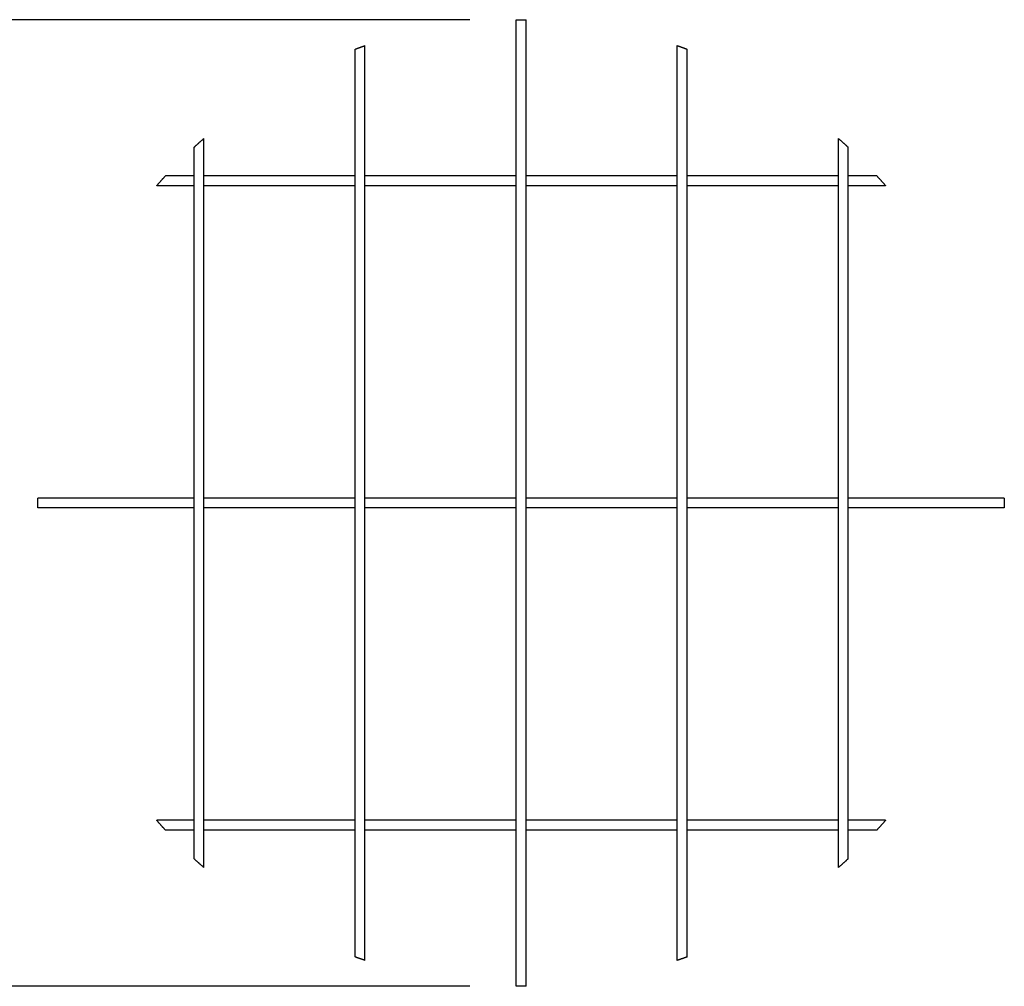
# Model space of a CAD drawing. Header units: millimetres. Extents: x 4869.14 to 4875.07, y 2221.36 to 2228.96.
# Tile 3 of 19: x 4870.92 to 4872.12, y 2222.24 to 2223.42. Entities that reach past the tile are written whole.
import ezdxf

# ---------------------------------------------------------------- set-up
doc = ezdxf.new("R2010")
doc.units = ezdxf.units.MM
doc.layers.add('MEDIDAS', color=7, linetype='Continuous', true_color=0x7d26cd)
doc.styles.get("Standard").update_dxf_attribs({"font": 'arial.ttf'})
doc.dimstyles.get("Standard").update_dxf_attribs({"dimtxt": 0.18, "dimasz": 0.18, "dimexe": 0.18, "dimexo": 0.0625, "dimgap": 0.09, "dimtad": 0, "dimtih": 1, "dimtoh": 1, "dimdec": 4, "dimzin": 0, "dimdsep": 46, "dimtxsty": 'Standard', "dimcen": 0.09, "dimadec": 0, "dimazin": 0, "dimtfac": 1, "dimtdec": 4, "dimtofl": 0, "dimtmove": 0, "dimatfit": 3, "dimfxl": 1, "dimtolj": 1, "dimtzin": 0, "dimarcsym": 0})

# ---------------------------------------------------------------- blocks, each defined once
blk = doc.blocks.new('*D22')
at = {"color": 0, "lineweight": -2, "transparency": 16777216}
for p, q in [((4871.4657, 2223.4157), (4870.1403, 2223.4157)), ((4870.3203, 2223.3257), (4870.3203, 2222.9805)), ((4870.3203, 2222.3257), (4870.3203, 2222.671)), ((4871.4657, 2222.2357), (4870.1403, 2222.2357))]:
    blk.add_line(p, q, dxfattribs=at)
at = {"color": 0, "transparency": 16777216}
for points in [[(4870.3053, 2223.3257), (4870.3353, 2223.3257), (4870.3203, 2223.4157)], [(4870.3053, 2222.3257), (4870.3353, 2222.3257), (4870.3203, 2222.2357)]]:
    blk.add_solid(points, dxfattribs=at)
at = {"layer": 'Defpoints', "color": 0, "transparency": 16777216}
for p in [(4871.5282, 2223.4157), (4870.3203, 2222.2357), (4871.5282, 2222.2357)]:
    blk.add_point(p, dxfattribs=at)
at = {"color": 0, "transparency": 16777216, "insert": (4870.3203, 2222.8257), "char_height": 0.1, "attachment_point": 5}
blk.add_mtext('\\A1;1.18m [3.87ft]', dxfattribs=at)
blk = doc.blocks.new('Sleet_1.18_top')
at = {"layer": 'MEDIDAS', "color": 12, "lineweight": -3, "true_color": 0xc80000}
for points, knots in [([(4871.5222, 2223.2251), (4871.5222, 2223.2311), (4871.5222, 2223.237), (4871.5222, 2223.2429), (4871.5222, 2223.2858), (4871.5222, 2223.338), (4871.5222, 2223.3743), (4871.5222, 2223.3862), (4871.5222, 2223.3979), (4871.5222, 2223.4058), (4871.5222, 2223.4119), (4871.5222, 2223.4157), (4871.5222, 2223.4157)], [40.336737, 40.336737, 40.336737, 40.336737, 42.203341, 42.203341, 42.203341, 56.812446, 56.812446, 56.812446, 61.430242, 61.430242, 61.430242, 64.887579, 64.887579, 64.887579, 64.887579]), ([(4871.5342, 2223.2251), (4871.5342, 2223.2311), (4871.5342, 2223.237), (4871.5342, 2223.2429), (4871.5342, 2223.2858), (4871.5342, 2223.338), (4871.5342, 2223.3743), (4871.5342, 2223.3862), (4871.5342, 2223.3979), (4871.5342, 2223.4058), (4871.5342, 2223.4119), (4871.5342, 2223.4157), (4871.5342, 2223.4157)], [168.889927, 168.889927, 168.889927, 168.889927, 170.756515, 170.756515, 170.756515, 185.36562, 185.36562, 185.36562, 189.983416, 189.983416, 189.983416, 193.440753, 193.440753, 193.440753, 193.440753]), ([(4871.3255, 2223.2251), (4871.3255, 2223.2636), (4871.3255, 2223.3048), (4871.3255, 2223.3355), (4871.3255, 2223.3481), (4871.3255, 2223.3608), (4871.3255, 2223.3693), (4871.3255, 2223.3757), (4871.3255, 2223.3798), (4871.3255, 2223.3798)], [40.56345, 40.56345, 40.56345, 40.56345, 52.692229, 52.692229, 52.692229, 57.472834, 57.472834, 57.472834, 60.960319, 60.960319, 60.960319, 60.960319]), ([(4871.3375, 2223.2251), (4871.3375, 2223.2649), (4871.3375, 2223.3082), (4871.3375, 2223.3401), (4871.3375, 2223.3526), (4871.3375, 2223.3652), (4871.3375, 2223.3737), (4871.3375, 2223.38), (4871.3375, 2223.3841), (4871.3375, 2223.3841)], [40.547958, 40.547958, 40.547958, 40.547958, 53.181191, 53.181191, 53.181191, 57.940986, 57.940986, 57.940986, 61.424889, 61.424889, 61.424889, 61.424889]), ([(4871.7189, 2223.2251), (4871.7189, 2223.2649), (4871.7189, 2223.3083), (4871.7189, 2223.3401), (4871.7189, 2223.3526), (4871.7189, 2223.3652), (4871.7189, 2223.3737), (4871.7189, 2223.38), (4871.7189, 2223.3841), (4871.7189, 2223.3841)], [360.571438, 360.571438, 360.571438, 360.571438, 373.201287, 373.201287, 373.201287, 377.961081, 377.961081, 377.961081, 381.444976, 381.444976, 381.444976, 381.444976]), ([(4871.7309, 2223.2251), (4871.7309, 2223.2636), (4871.7309, 2223.3048), (4871.7309, 2223.3355), (4871.7309, 2223.3481), (4871.7309, 2223.3608), (4871.7309, 2223.3693), (4871.7309, 2223.3757), (4871.7309, 2223.3798), (4871.7309, 2223.3798)], [354.293785, 354.293785, 354.293785, 354.293785, 366.422349, 366.422349, 366.422349, 371.202954, 371.202954, 371.202954, 374.690217, 374.690217, 374.690217, 374.690217]), ([(4871.1289, 2223.2251), (4871.1289, 2223.2328), (4871.1289, 2223.2404), (4871.1289, 2223.2466), (4871.1289, 2223.2543), (4871.1289, 2223.26), (4871.1289, 2223.26)], [41.23704, 41.23704, 41.23704, 41.23704, 44.124509, 44.124509, 44.124509, 47.772375, 47.772375, 47.772375, 47.772375]), ([(4871.1409, 2223.2251), (4871.1409, 2223.2371), (4871.1409, 2223.249), (4871.1409, 2223.2576), (4871.1409, 2223.2652), (4871.1409, 2223.2708), (4871.1409, 2223.2708)], [41.101333, 41.101333, 41.101333, 41.101333, 45.341672, 45.341672, 45.341672, 48.969875, 48.969875, 48.969875, 48.969875]), ([(4871.9156, 2223.2251), (4871.9156, 2223.2371), (4871.9156, 2223.249), (4871.9156, 2223.2576), (4871.9156, 2223.2652), (4871.9156, 2223.2708), (4871.9156, 2223.2708)], [99.898884, 99.898884, 99.898884, 99.898884, 104.139041, 104.139041, 104.139041, 107.767279, 107.767279, 107.767279, 107.767279]), ([(4871.9276, 2223.2251), (4871.9276, 2223.2328), (4871.9276, 2223.2404), (4871.9276, 2223.2466), (4871.9276, 2223.2543), (4871.9276, 2223.26), (4871.9276, 2223.26)], [95.790091, 95.790091, 95.790091, 95.790091, 98.676641, 98.676641, 98.676641, 102.324507, 102.324507, 102.324507, 102.324507]), ([(4871.1289, 2223.2251), (4871.1211, 2223.2251), (4871.1135, 2223.2251), (4871.1074, 2223.2251), (4871.0997, 2223.2251), (4871.0939, 2223.2251), (4871.0939, 2223.2251)], [95.789172, 95.789172, 95.789172, 95.789172, 98.676641, 98.676641, 98.676641, 102.324391, 102.324391, 102.324391, 102.324391]), ([(4871.1409, 2223.2131), (4871.1409, 2223.2135), (4871.1409, 2223.2138), (4871.1409, 2223.2142), (4871.1409, 2223.2178), (4871.1409, 2223.2214), (4871.1409, 2223.2251)], [39.692383, 39.692383, 39.692383, 39.692383, 39.817172, 39.817172, 39.817172, 41.101333, 41.101333, 41.101333, 41.101333]), ([(4871.3255, 2223.2251), (4871.3092, 2223.2251), (4871.293, 2223.2251), (4871.2365, 2223.2251), (4871.1892, 2223.2251), (4871.1521, 2223.2251), (4871.1483, 2223.2251), (4871.1446, 2223.2251), (4871.1409, 2223.2251)], [75.094792, 75.094792, 75.094792, 75.094792, 80.14856, 80.14856, 93.078665, 93.078665, 93.078665, 94.361563, 94.361563, 94.361563, 94.361563]), ([(4871.5222, 2223.2251), (4871.4841, 2223.2251), (4871.4454, 2223.2251), (4871.4075, 2223.2251), (4871.3844, 2223.2251), (4871.3609, 2223.2251), (4871.3375, 2223.2251)], [55.154751, 55.154751, 55.154751, 55.154751, 66.64655, 66.64655, 66.64655, 73.857565, 73.857565, 73.857565, 73.857565]), ([(4871.7189, 2223.2251), (4871.6955, 2223.2251), (4871.672, 2223.2251), (4871.649, 2223.2251), (4871.611, 2223.2251), (4871.5724, 2223.2251), (4871.5342, 2223.2251)], [35.246672, 35.246672, 35.246672, 35.246672, 42.457714, 42.457714, 42.457714, 53.949427, 53.949427, 53.949427, 53.949427]), ([(4871.9156, 2223.2251), (4871.9119, 2223.2251), (4871.9081, 2223.2251), (4871.9043, 2223.2251), (4871.8672, 2223.2251), (4871.8199, 2223.2251), (4871.7634, 2223.2251), (4871.7472, 2223.2251), (4871.7309, 2223.2251)], [14.74256, 14.74256, 14.74256, 14.74256, 16.025599, 16.025599, 16.025599, 28.955704, 28.955704, 34.009369, 34.009369, 34.009369, 34.009369]), ([(4871.9156, 2223.2131), (4871.9156, 2223.2134), (4871.9156, 2223.2138), (4871.9156, 2223.2142), (4871.9156, 2223.2178), (4871.9156, 2223.2214), (4871.9156, 2223.2251)], [98.485923, 98.485923, 98.485923, 98.485923, 98.614541, 98.614541, 98.614541, 99.898878, 99.898878, 99.898878, 99.898878]), ([(4871.9276, 2223.2131), (4871.9276, 2223.2172), (4871.9276, 2223.2212), (4871.9276, 2223.2251), (4871.9276, 2223.2251), (4871.9276, 2223.2251), (4871.9276, 2223.2251)], [94.366332, 94.366332, 94.366332, 94.366332, 95.789172, 95.789172, 95.789172, 95.790091, 95.790091, 95.790091, 95.790091]), ([(4871.9625, 2223.2251), (4871.9625, 2223.2251), (4871.9568, 2223.2251), (4871.9491, 2223.2251), (4871.9429, 2223.2251), (4871.9353, 2223.2251), (4871.9276, 2223.2251)], [198.32685, 198.32685, 198.32685, 198.32685, 201.974717, 201.974717, 201.974717, 204.858119, 204.858119, 204.858119, 204.858119]), ([(4871.1289, 2223.2131), (4871.1169, 2223.2131), (4871.105, 2223.2131), (4871.0963, 2223.2131), (4871.0887, 2223.2131), (4871.0832, 2223.2131), (4871.0832, 2223.2131)], [99.898808, 99.898808, 99.898808, 99.898808, 104.139041, 104.139041, 104.139041, 107.767244, 107.767244, 107.767244, 107.767244]), ([(4871.1289, 2222.8317), (4871.1289, 2222.8699), (4871.1289, 2222.9085), (4871.1289, 2222.9465), (4871.1289, 2222.9897), (4871.1289, 2223.0343), (4871.1289, 2223.1174), (4871.1289, 2223.1647), (4871.1289, 2223.2018), (4871.1289, 2223.2056), (4871.1289, 2223.2094), (4871.1289, 2223.2131)], [0.602664, 0.602664, 0.602664, 0.602664, 12.094418, 12.094418, 12.094418, 25.596428, 25.596428, 38.526533, 38.526533, 38.526533, 39.809347, 39.809347, 39.809347, 39.809347]), ([(4871.1409, 2222.8317), (4871.1409, 2222.8812), (4871.1409, 2222.9317), (4871.1409, 2222.9807), (4871.1409, 2223.0201), (4871.1409, 2223.0608), (4871.1409, 2223.1366), (4871.1409, 2223.1791), (4871.1409, 2223.2131), (4871.1409, 2223.2131), (4871.1409, 2223.2131), (4871.1409, 2223.2131)], [0.604795, 0.604795, 0.604795, 0.604795, 15.537692, 15.537692, 15.537692, 27.838958, 27.838958, 39.688554, 39.688554, 39.688554, 39.692383, 39.692383, 39.692383, 39.692383]), ([(4871.3255, 2223.2131), (4871.3016, 2223.2131), (4871.2777, 2223.2131), (4871.2173, 2223.2131), (4871.1748, 2223.2131), (4871.1409, 2223.2131)], [79.255582, 79.255582, 79.255582, 79.255582, 86.636327, 86.636327, 98.485881, 98.485881, 98.485881, 98.485881]), ([(4871.3255, 2222.8317), (4871.3255, 2222.8603), (4871.3255, 2222.8891), (4871.3255, 2222.9482), (4871.3255, 2222.9789), (4871.3255, 2223.0691), (4871.3255, 2223.1322), (4871.3255, 2223.1904), (4871.3255, 2223.1977), (4871.3255, 2223.2053), (4871.3255, 2223.2131)], [0.606741, 0.606741, 0.606741, 0.606741, 9.286718, 9.286718, 18.568734, 18.568734, 36.810922, 36.810922, 36.810922, 39.299502, 39.299502, 39.299502, 39.299502]), ([(4871.5222, 2223.2131), (4871.4728, 2223.2131), (4871.4223, 2223.2131), (4871.3732, 2223.2131), (4871.3614, 2223.2131), (4871.3495, 2223.2131), (4871.3375, 2223.2131)], [59.401978, 59.401978, 59.401978, 59.401978, 74.335061, 74.335061, 74.335061, 78.021518, 78.021518, 78.021518, 78.021518]), ([(4871.3375, 2222.8317), (4871.3375, 2222.8609), (4871.3375, 2222.8902), (4871.3375, 2222.9504), (4871.3375, 2222.9816), (4871.3375, 2223.0734), (4871.3375, 2223.1377), (4871.3375, 2223.1968), (4871.3375, 2223.2021), (4871.3375, 2223.2075), (4871.3375, 2223.213)], [0.607035, 0.607035, 0.607035, 0.607035, 9.45655, 9.45655, 18.908104, 18.908104, 37.468642, 37.468642, 37.468642, 39.263021, 39.263021, 39.263021, 39.263021]), ([(4871.5222, 2222.8317), (4871.5222, 2222.8329), (4871.5222, 2222.8341), (4871.5222, 2222.8374), (4871.5222, 2222.8394), (4871.5222, 2222.8456), (4871.5222, 2222.8497), (4871.5222, 2222.862), (4871.5222, 2222.8702), (4871.5222, 2222.896), (4871.5222, 2222.9135), (4871.5222, 2222.9661), (4871.5222, 2223.0013), (4871.5222, 2223.0939), (4871.5222, 2223.1555), (4871.5222, 2223.2131)], [0.609216, 0.609216, 0.609216, 0.609216, 0.973583, 0.973583, 1.598852, 1.598852, 2.84939, 2.84939, 5.350464, 5.350464, 10.698566, 10.698566, 21.372896, 21.372896, 39.100403, 39.100403, 39.100403, 39.100403]), ([(4871.7189, 2223.2131), (4871.7069, 2223.2131), (4871.695, 2223.2131), (4871.6832, 2223.2131), (4871.6342, 2223.2131), (4871.5837, 2223.2131), (4871.5342, 2223.2131)], [39.573215, 39.573215, 39.573215, 39.573215, 43.259677, 43.259677, 43.259677, 58.19271, 58.19271, 58.19271, 58.19271]), ([(4871.5342, 2222.8318), (4871.5342, 2222.8329), (4871.5342, 2222.8341), (4871.5342, 2222.8374), (4871.5342, 2222.8394), (4871.5342, 2222.8456), (4871.5342, 2222.8497), (4871.5342, 2222.862), (4871.5342, 2222.8702), (4871.5342, 2222.896), (4871.5342, 2222.9135), (4871.5342, 2222.9661), (4871.5342, 2223.0013), (4871.5342, 2223.0939), (4871.5342, 2223.1555), (4871.5342, 2223.213)], [129.166745, 129.166745, 129.166745, 129.166745, 129.526757, 129.526757, 130.152026, 130.152026, 131.402565, 131.402565, 133.903638, 133.903638, 139.25174, 139.25174, 149.926071, 149.926071, 167.648193, 167.648193, 167.648193, 167.648193]), ([(4871.7189, 2222.8317), (4871.7189, 2222.8609), (4871.7189, 2222.8902), (4871.7189, 2222.9504), (4871.7189, 2222.9816), (4871.7189, 2223.0734), (4871.7189, 2223.1377), (4871.7189, 2223.1968), (4871.7189, 2223.2021), (4871.7189, 2223.2075), (4871.7189, 2223.2131)], [320.627137, 320.627137, 320.627137, 320.627137, 329.476646, 329.476646, 338.928199, 338.928199, 357.488737, 357.488737, 357.488737, 359.285988, 359.285988, 359.285988, 359.285988]), ([(4871.9156, 2223.2131), (4871.8816, 2223.2131), (4871.8391, 2223.2131), (4871.7787, 2223.2131), (4871.7548, 2223.2131), (4871.7309, 2223.2131)], [19.108815, 19.108815, 19.108815, 19.108815, 30.958412, 30.958412, 38.339077, 38.339077, 38.339077, 38.339077]), ([(4871.7309, 2222.8317), (4871.7309, 2222.8603), (4871.7309, 2222.8891), (4871.7309, 2222.9482), (4871.7309, 2222.9789), (4871.7309, 2223.0691), (4871.7309, 2223.1322), (4871.7309, 2223.1904), (4871.7309, 2223.1977), (4871.7309, 2223.2053), (4871.7309, 2223.213)], [314.337773, 314.337773, 314.337773, 314.337773, 323.016838, 323.016838, 332.298854, 332.298854, 350.541043, 350.541043, 350.541043, 353.024455, 353.024455, 353.024455, 353.024455]), ([(4871.9156, 2222.8317), (4871.9156, 2222.8812), (4871.9156, 2222.9317), (4871.9156, 2222.9807), (4871.9156, 2223.0201), (4871.9156, 2223.0608), (4871.9156, 2223.1366), (4871.9156, 2223.1791), (4871.9156, 2223.213)], [59.401993, 59.401993, 59.401993, 59.401993, 74.335061, 74.335061, 74.335061, 86.636327, 86.636327, 98.484278, 98.484278, 98.484278, 98.484278]), ([(4871.9733, 2223.2131), (4871.9733, 2223.2131), (4871.9677, 2223.2131), (4871.9601, 2223.2131), (4871.9515, 2223.2131), (4871.9396, 2223.2131), (4871.9276, 2223.2131)], [206.798656, 206.798656, 206.798656, 206.798656, 210.426926, 210.426926, 210.426926, 214.667061, 214.667061, 214.667061, 214.667061]), ([(4871.9276, 2222.8317), (4871.9276, 2222.8699), (4871.9276, 2222.9085), (4871.9276, 2222.9465), (4871.9276, 2222.9897), (4871.9276, 2223.0343), (4871.9276, 2223.1174), (4871.9276, 2223.1647), (4871.9276, 2223.2018), (4871.9276, 2223.2056), (4871.9276, 2223.2094), (4871.9276, 2223.2131)], [55.154796, 55.154796, 55.154796, 55.154796, 66.64655, 66.64655, 66.64655, 80.14856, 80.14856, 93.078665, 93.078665, 93.078665, 94.366332, 94.366332, 94.366332, 94.366332]), ([(4871.1289, 2222.8317), (4871.1229, 2222.8317), (4871.1169, 2222.8317), (4871.1111, 2222.8317), (4871.0682, 2222.8317), (4871.0159, 2222.8317), (4870.9797, 2222.8317), (4870.9677, 2222.8317), (4870.956, 2222.8317), (4870.9481, 2222.8317), (4870.9421, 2222.8317), (4870.9382, 2222.8317), (4870.9382, 2222.8317)], [168.889919, 168.889919, 168.889919, 168.889919, 170.756515, 170.756515, 170.756515, 185.36562, 185.36562, 185.36562, 189.983416, 189.983416, 189.983416, 193.440753, 193.440753, 193.440753, 193.440753]), ([(4871.3255, 2222.8317), (4871.323, 2222.8317), (4871.3204, 2222.8317), (4871.26, 2222.8317), (4871.1984, 2222.8317), (4871.1409, 2222.8317)], [149.141486, 149.141486, 149.141486, 149.141486, 149.926071, 149.926071, 167.651034, 167.651034, 167.651034, 167.651034]), ([(4871.5222, 2222.8317), (4871.521, 2222.8317), (4871.5198, 2222.8317), (4871.5166, 2222.8317), (4871.5145, 2222.8317), (4871.5084, 2222.8317), (4871.5043, 2222.8317), (4871.4919, 2222.8317), (4871.4837, 2222.8317), (4871.458, 2222.8317), (4871.4404, 2222.8317), (4871.3945, 2222.8317), (4871.3659, 2222.8317), (4871.3375, 2222.8317)], [129.162379, 129.162379, 129.162379, 129.162379, 129.526757, 129.526757, 130.152026, 130.152026, 131.402565, 131.402565, 133.903638, 133.903638, 139.25174, 139.25174, 147.918292, 147.918292, 147.918292, 147.918292]), ([(4871.5222, 2222.8257), (4871.5222, 2222.8269), (4871.5222, 2222.828), (4871.5222, 2222.83), (4871.5222, 2222.8309), (4871.5222, 2222.8317)], [0, 0, 0, 0, 0.3483145, 0.3483145, 0.6092162, 0.6092162, 0.6092162, 0.6092162]), ([(4871.5342, 2222.8246), (4871.5342, 2222.825), (4871.5342, 2222.8254), (4871.5342, 2222.8257), (4871.5342, 2222.8269), (4871.5342, 2222.828), (4871.5342, 2222.83), (4871.5342, 2222.8309), (4871.5342, 2222.8318)], [128.4416304, 128.4416304, 128.4416304, 128.4416304, 128.5531744, 128.5531744, 128.5531744, 128.9014888, 128.9014888, 129.1667451, 129.1667451, 129.1667451, 129.1667451]), ([(4871.7189, 2222.8317), (4871.6905, 2222.8317), (4871.662, 2222.8317), (4871.616, 2222.8317), (4871.5985, 2222.8317), (4871.5727, 2222.8317), (4871.5645, 2222.8317), (4871.5522, 2222.8317), (4871.5481, 2222.8317), (4871.5419, 2222.8317), (4871.5399, 2222.8317), (4871.5366, 2222.8317), (4871.5354, 2222.8317), (4871.5342, 2222.8317)], [109.187879, 109.187879, 109.187879, 109.187879, 117.854397, 117.854397, 123.202462, 123.202462, 125.703593, 125.703593, 126.954207, 126.954207, 127.57952, 127.57952, 127.9439, 127.9439, 127.9439, 127.9439]), ([(4871.7189, 2222.8197), (4871.7189, 2222.8217), (4871.7189, 2222.8237), (4871.7189, 2222.8257), (4871.7189, 2222.8277), (4871.7189, 2222.8297), (4871.7189, 2222.8317)], [319.409179, 319.409179, 319.409179, 319.409179, 320.020095, 320.020095, 320.020095, 320.627137, 320.627137, 320.627137, 320.627137]), ([(4871.7309, 2222.8197), (4871.7309, 2222.8217), (4871.7309, 2222.8237), (4871.7309, 2222.8257), (4871.7309, 2222.8277), (4871.7309, 2222.8297), (4871.7309, 2222.8317)], [313.125042, 313.125042, 313.125042, 313.125042, 313.73012, 313.73012, 313.73012, 314.337773, 314.337773, 314.337773, 314.337773]), ([(4871.9156, 2222.8317), (4871.858, 2222.8317), (4871.7964, 2222.8317), (4871.736, 2222.8317), (4871.7334, 2222.8317), (4871.7309, 2222.8317)], [89.455304, 89.455304, 89.455304, 89.455304, 107.180138, 107.180138, 107.964638, 107.964638, 107.964638, 107.964638]), ([(4871.9156, 2222.8197), (4871.9156, 2222.8217), (4871.9156, 2222.8237), (4871.9156, 2222.8257), (4871.9156, 2222.8277), (4871.9156, 2222.8297), (4871.9156, 2222.8317)], [58.192077, 58.192077, 58.192077, 58.192077, 58.797369, 58.797369, 58.797369, 59.401993, 59.401993, 59.401993, 59.401993]), ([(4871.9276, 2222.8197), (4871.9276, 2222.8217), (4871.9276, 2222.8237), (4871.9276, 2222.8257), (4871.9276, 2222.8277), (4871.9276, 2222.8297), (4871.9276, 2222.8317)], [53.952405, 53.952405, 53.952405, 53.952405, 54.552132, 54.552132, 54.552132, 55.154796, 55.154796, 55.154796, 55.154796]), ([(4872.1182, 2222.8317), (4872.1182, 2222.8317), (4872.1144, 2222.8317), (4872.1083, 2222.8317), (4872.1004, 2222.8317), (4872.0887, 2222.8317), (4872.0768, 2222.8317), (4872.0405, 2222.8317), (4871.9883, 2222.8317), (4871.9454, 2222.8317), (4871.9395, 2222.8317), (4871.9335, 2222.8317), (4871.9276, 2222.8317)], [323.80312, 323.80312, 323.80312, 323.80312, 327.260413, 327.260413, 327.260413, 331.878209, 331.878209, 331.878209, 346.487314, 346.487314, 346.487314, 348.353923, 348.353923, 348.353923, 348.353923]), ([(4871.1289, 2222.8197), (4871.1229, 2222.8197), (4871.1169, 2222.8197), (4871.1111, 2222.8197), (4871.0682, 2222.8197), (4871.0159, 2222.8197), (4870.9797, 2222.8197), (4870.9677, 2222.8197), (4870.956, 2222.8197), (4870.9481, 2222.8197), (4870.9421, 2222.8197), (4870.9382, 2222.8197), (4870.9382, 2222.8197)], [171.92109, 171.92109, 171.92109, 171.92109, 173.787685, 173.787685, 173.787685, 188.39679, 188.39679, 188.39679, 193.014586, 193.014586, 193.014586, 196.471924, 196.471924, 196.471924, 196.471924]), ([(4871.1289, 2222.4384), (4871.1289, 2222.4421), (4871.1289, 2222.4458), (4871.1289, 2222.4496), (4871.1289, 2222.4867), (4871.1289, 2222.534), (4871.1289, 2222.6171), (4871.1289, 2222.6618), (4871.1289, 2222.705), (4871.1289, 2222.7429), (4871.1289, 2222.7816), (4871.1289, 2222.8197)], [55.964008, 55.964008, 55.964008, 55.964008, 57.24703, 57.24703, 57.24703, 70.177135, 70.177135, 83.679146, 83.679146, 83.679146, 95.172179, 95.172179, 95.172179, 95.172179]), ([(4871.1409, 2222.4384), (4871.1409, 2222.4384), (4871.1409, 2222.4384), (4871.1409, 2222.4384), (4871.1409, 2222.4724), (4871.1409, 2222.5148), (4871.1409, 2222.5907), (4871.1409, 2222.6313), (4871.1409, 2222.6707), (4871.1409, 2222.7198), (4871.1409, 2222.7702), (4871.1409, 2222.8197)], [58.797059, 58.797059, 58.797059, 58.797059, 58.797094, 58.797094, 58.797094, 70.646691, 70.646691, 82.947957, 82.947957, 82.947957, 97.876408, 97.876408, 97.876408, 97.876408]), ([(4871.3255, 2222.8197), (4871.323, 2222.8197), (4871.3204, 2222.8197), (4871.26, 2222.8197), (4871.1984, 2222.8197), (4871.1409, 2222.8197)], [152.172654, 152.172654, 152.172654, 152.172654, 152.957241, 152.957241, 170.682204, 170.682204, 170.682204, 170.682204]), ([(4871.3255, 2222.4384), (4871.3255, 2222.4461), (4871.3255, 2222.4537), (4871.3255, 2222.4611), (4871.3255, 2222.5193), (4871.3255, 2222.5823), (4871.3255, 2222.6726), (4871.3255, 2222.7033), (4871.3255, 2222.7624), (4871.3255, 2222.7911), (4871.3255, 2222.8197)], [82.932409, 82.932409, 82.932409, 82.932409, 85.417256, 85.417256, 85.417256, 103.659444, 103.659444, 112.94146, 112.94146, 121.62249, 121.62249, 121.62249, 121.62249]), ([(4871.3375, 2222.4384), (4871.3375, 2222.4439), (4871.3375, 2222.4494), (4871.3375, 2222.4546), (4871.3375, 2222.5138), (4871.3375, 2222.5781), (4871.3375, 2222.6698), (4871.3375, 2222.7011), (4871.3375, 2222.7613), (4871.3375, 2222.7905), (4871.3375, 2222.8197)], [83.831213, 83.831213, 83.831213, 83.831213, 85.627885, 85.627885, 85.627885, 104.188423, 104.188423, 113.639977, 113.639977, 122.48847, 122.48847, 122.48847, 122.48847]), ([(4871.5222, 2222.8197), (4871.521, 2222.8197), (4871.5198, 2222.8197), (4871.5166, 2222.8197), (4871.5145, 2222.8197), (4871.5084, 2222.8197), (4871.5043, 2222.8197), (4871.4919, 2222.8197), (4871.4837, 2222.8197), (4871.458, 2222.8197), (4871.4404, 2222.8197), (4871.3945, 2222.8197), (4871.3659, 2222.8197), (4871.3376, 2222.8197)], [132.193548, 132.193548, 132.193548, 132.193548, 132.557927, 132.557927, 133.183197, 133.183197, 134.433735, 134.433735, 136.934808, 136.934808, 142.28291, 142.28291, 150.947758, 150.947758, 150.947758, 150.947758]), ([(4871.5222, 2222.4384), (4871.5222, 2222.4959), (4871.5222, 2222.5576), (4871.5222, 2222.6502), (4871.5222, 2222.6854), (4871.5222, 2222.7379), (4871.5222, 2222.7555), (4871.5222, 2222.7812), (4871.5222, 2222.7894), (4871.5222, 2222.8018), (4871.5222, 2222.8059), (4871.5222, 2222.812), (4871.5222, 2222.8141), (4871.5222, 2222.8182), (4871.5222, 2222.8202), (4871.5222, 2222.8234), (4871.5222, 2222.8246), (4871.5222, 2222.8257)], [90.970893, 90.970893, 90.970893, 90.970893, 108.695723, 108.695723, 119.369982, 119.369982, 124.718047, 124.718047, 127.219178, 127.219178, 128.469792, 128.469792, 129.095105, 129.095105, 129.720419, 129.720419, 130.068759, 130.068759, 130.068759, 130.068759]), ([(4871.5342, 2222.8198), (4871.5342, 2222.8206), (4871.5342, 2222.8214), (4871.5342, 2222.8231), (4871.5342, 2222.8238), (4871.5342, 2222.8246)], [127.9472057, 127.9472057, 127.9472057, 127.9472057, 128.2048336, 128.2048336, 128.4416304, 128.4416304, 128.4416304, 128.4416304]), ([(4871.5342, 2222.4384), (4871.5342, 2222.4959), (4871.5342, 2222.5576), (4871.5342, 2222.6502), (4871.5342, 2222.6854), (4871.5342, 2222.7379), (4871.5342, 2222.7555), (4871.5342, 2222.7812), (4871.5342, 2222.7894), (4871.5342, 2222.8018), (4871.5342, 2222.8059), (4871.5342, 2222.812), (4871.5342, 2222.8141), (4871.5342, 2222.8173), (4871.5342, 2222.8185), (4871.5342, 2222.8198)], [89.456285, 89.456285, 89.456285, 89.456285, 107.180138, 107.180138, 117.854397, 117.854397, 123.202462, 123.202462, 125.703593, 125.703593, 126.954207, 126.954207, 127.57952, 127.57952, 127.947206, 127.947206, 127.947206, 127.947206]), ([(4871.7189, 2222.8197), (4871.6905, 2222.8197), (4871.662, 2222.8197), (4871.616, 2222.8197), (4871.5985, 2222.8197), (4871.5727, 2222.8197), (4871.5645, 2222.8197), (4871.5522, 2222.8197), (4871.5481, 2222.8197), (4871.5419, 2222.8197), (4871.5399, 2222.8197), (4871.5366, 2222.8197), (4871.5354, 2222.8197), (4871.5342, 2222.8197)], [112.219049, 112.219049, 112.219049, 112.219049, 120.885567, 120.885567, 126.233632, 126.233632, 128.734763, 128.734763, 129.985377, 129.985377, 130.61069, 130.61069, 130.97507, 130.97507, 130.97507, 130.97507]), ([(4871.7189, 2222.4384), (4871.7189, 2222.4439), (4871.7189, 2222.4494), (4871.7189, 2222.4546), (4871.7189, 2222.5138), (4871.7189, 2222.5781), (4871.7189, 2222.6698), (4871.7189, 2222.7011), (4871.7189, 2222.7613), (4871.7189, 2222.7905), (4871.7189, 2222.8197)], [280.754848, 280.754848, 280.754848, 280.754848, 282.551453, 282.551453, 282.551453, 301.111992, 301.111992, 310.563545, 310.563545, 319.409179, 319.409179, 319.409179, 319.409179]), ([(4871.7309, 2222.4384), (4871.7309, 2222.4461), (4871.7309, 2222.4537), (4871.7309, 2222.4611), (4871.7309, 2222.5193), (4871.7309, 2222.5823), (4871.7309, 2222.6726), (4871.7309, 2222.7033), (4871.7309, 2222.7624), (4871.7309, 2222.7911), (4871.7309, 2222.8197)], [274.434429, 274.434429, 274.434429, 274.434429, 276.919198, 276.919198, 276.919198, 295.161386, 295.161386, 304.443403, 304.443403, 313.125042, 313.125042, 313.125042, 313.125042]), ([(4871.9156, 2222.8197), (4871.858, 2222.8197), (4871.7964, 2222.8197), (4871.736, 2222.8197), (4871.7334, 2222.8197), (4871.7309, 2222.8197)], [92.486474, 92.486474, 92.486474, 92.486474, 110.211308, 110.211308, 110.99581, 110.99581, 110.99581, 110.99581]), ([(4871.9156, 2222.4384), (4871.9156, 2222.4384), (4871.9156, 2222.4384), (4871.9156, 2222.4384), (4871.9156, 2222.4724), (4871.9156, 2222.5148), (4871.9156, 2222.5907), (4871.9156, 2222.6313), (4871.9156, 2222.6707), (4871.9156, 2222.7198), (4871.9156, 2222.7703), (4871.9156, 2222.8197)], [19.108815, 19.108815, 19.108815, 19.108815, 19.108815, 19.108815, 19.108815, 30.958412, 30.958412, 43.259677, 43.259677, 43.259677, 58.192077, 58.192077, 58.192077, 58.192077]), ([(4871.9276, 2222.4384), (4871.9276, 2222.4421), (4871.9276, 2222.4458), (4871.9276, 2222.4496), (4871.9276, 2222.4867), (4871.9276, 2222.534), (4871.9276, 2222.6171), (4871.9276, 2222.6618), (4871.9276, 2222.705), (4871.9276, 2222.7429), (4871.9276, 2222.7816), (4871.9276, 2222.8197)], [14.742592, 14.742592, 14.742592, 14.742592, 16.025599, 16.025599, 16.025599, 28.955704, 28.955704, 42.457714, 42.457714, 42.457714, 53.952405, 53.952405, 53.952405, 53.952405]), ([(4872.1182, 2222.8197), (4872.1182, 2222.8197), (4872.1144, 2222.8197), (4872.1083, 2222.8197), (4872.1004, 2222.8197), (4872.0887, 2222.8197), (4872.0768, 2222.8197), (4872.0405, 2222.8197), (4871.9883, 2222.8197), (4871.9454, 2222.8197), (4871.9395, 2222.8197), (4871.9335, 2222.8197), (4871.9276, 2222.8197)], [326.83429, 326.83429, 326.83429, 326.83429, 330.291583, 330.291583, 330.291583, 334.90938, 334.90938, 334.90938, 349.518484, 349.518484, 349.518484, 351.385093, 351.385093, 351.385093, 351.385093]), ([(4871.1289, 2222.4384), (4871.1169, 2222.4384), (4871.105, 2222.4384), (4871.0963, 2222.4384), (4871.0887, 2222.4384), (4871.0832, 2222.4384), (4871.0832, 2222.4384)], [179.275493, 179.275493, 179.275493, 179.275493, 183.5156, 183.5156, 183.5156, 187.143875, 187.143875, 187.143875, 187.143875]), ([(4871.1289, 2222.4263), (4871.1289, 2222.4264), (4871.1289, 2222.4264), (4871.1289, 2222.4264), (4871.1289, 2222.4302), (4871.1289, 2222.4343), (4871.1289, 2222.4384)], [54.532705, 54.532705, 54.532705, 54.532705, 54.536523, 54.536523, 54.536523, 55.964008, 55.964008, 55.964008, 55.964008]), ([(4871.1409, 2222.4264), (4871.1409, 2222.43), (4871.1409, 2222.4337), (4871.1409, 2222.4372), (4871.1409, 2222.4376), (4871.1409, 2222.438), (4871.1409, 2222.4384)], [57.384731, 57.384731, 57.384731, 57.384731, 58.668477, 58.668477, 58.668477, 58.797059, 58.797059, 58.797059, 58.797059]), ([(4871.3255, 2222.4384), (4871.3016, 2222.4384), (4871.2777, 2222.4384), (4871.2173, 2222.4384), (4871.1748, 2222.4384), (4871.1409, 2222.4384)], [158.632115, 158.632115, 158.632115, 158.632115, 166.012885, 166.012885, 177.862482, 177.862482, 177.862482, 177.862482]), ([(4871.5222, 2222.4384), (4871.4728, 2222.4384), (4871.4223, 2222.4384), (4871.3732, 2222.4384), (4871.3614, 2222.4384), (4871.3495, 2222.4384), (4871.3375, 2222.4384)], [138.77855, 138.77855, 138.77855, 138.77855, 153.71162, 153.71162, 153.71162, 157.398082, 157.398082, 157.398082, 157.398082]), ([(4871.7189, 2222.4384), (4871.7069, 2222.4384), (4871.695, 2222.4384), (4871.6832, 2222.4384), (4871.6342, 2222.4384), (4871.5837, 2222.4384), (4871.5342, 2222.4384)], [118.949788, 118.949788, 118.949788, 118.949788, 122.636236, 122.636236, 122.636236, 137.569282, 137.569282, 137.569282, 137.569282]), ([(4871.9156, 2222.4384), (4871.8816, 2222.4384), (4871.8391, 2222.4384), (4871.7787, 2222.4384), (4871.7548, 2222.4384), (4871.7309, 2222.4384)], [98.485374, 98.485374, 98.485374, 98.485374, 110.33497, 110.33497, 117.715778, 117.715778, 117.715778, 117.715778]), ([(4871.9156, 2222.4264), (4871.9156, 2222.43), (4871.9156, 2222.4337), (4871.9156, 2222.4372), (4871.9156, 2222.4376), (4871.9156, 2222.438), (4871.9156, 2222.4384)], [17.695831, 17.695831, 17.695831, 17.695831, 18.980197, 18.980197, 18.980197, 19.108815, 19.108815, 19.108815, 19.108815]), ([(4871.9276, 2222.4264), (4871.9276, 2222.4264), (4871.9276, 2222.4264), (4871.9276, 2222.4264), (4871.9276, 2222.4302), (4871.9276, 2222.4343), (4871.9276, 2222.4384)], [13.311686, 13.311686, 13.311686, 13.311686, 13.315092, 13.315092, 13.315092, 14.742592, 14.742592, 14.742592, 14.742592]), ([(4871.9733, 2222.4384), (4871.9733, 2222.4384), (4871.9677, 2222.4384), (4871.9601, 2222.4384), (4871.9515, 2222.4384), (4871.9396, 2222.4384), (4871.9276, 2222.4384)], [286.077772, 286.077772, 286.077772, 286.077772, 289.706043, 289.706043, 289.706043, 293.946177, 293.946177, 293.946177, 293.946177]), ([(4871.1289, 2222.4264), (4871.1211, 2222.4264), (4871.1135, 2222.4264), (4871.1074, 2222.4264), (4871.0997, 2222.4264), (4871.0939, 2222.4264), (4871.0939, 2222.4264)], [178.232035, 178.232035, 178.232035, 178.232035, 181.119503, 181.119503, 181.119503, 184.767365, 184.767365, 184.767365, 184.767365]), ([(4871.1289, 2222.3914), (4871.1289, 2222.3914), (4871.1289, 2222.3972), (4871.1289, 2222.4049), (4871.1289, 2222.411), (4871.1289, 2222.4186), (4871.1289, 2222.4263)], [48.001189, 48.001189, 48.001189, 48.001189, 51.649055, 51.649055, 51.649055, 54.532705, 54.532705, 54.532705, 54.532705]), ([(4871.1409, 2222.3807), (4871.1409, 2222.3807), (4871.1409, 2222.3862), (4871.1409, 2222.3938), (4871.1409, 2222.4025), (4871.1409, 2222.4144), (4871.1409, 2222.4264)], [49.515737, 49.515737, 49.515737, 49.515737, 53.143976, 53.143976, 53.143976, 57.384731, 57.384731, 57.384731, 57.384731]), ([(4871.3255, 2222.4264), (4871.3092, 2222.4264), (4871.293, 2222.4264), (4871.2365, 2222.4264), (4871.1892, 2222.4264), (4871.1521, 2222.4264), (4871.1483, 2222.4264), (4871.1446, 2222.4264), (4871.1409, 2222.4264)], [157.537633, 157.537633, 157.537633, 157.537633, 162.591423, 162.591423, 175.521528, 175.521528, 175.521528, 176.804554, 176.804554, 176.804554, 176.804554]), ([(4871.3255, 2222.2716), (4871.3255, 2222.2717), (4871.3255, 2222.2758), (4871.3255, 2222.2821), (4871.3255, 2222.2907), (4871.3255, 2222.3033), (4871.3255, 2222.3159), (4871.3255, 2222.3466), (4871.3255, 2222.3878), (4871.3255, 2222.4263)], [61.291551, 61.291551, 61.291551, 61.291551, 64.755344, 64.755344, 64.755344, 69.535949, 69.535949, 69.535949, 81.659798, 81.659798, 81.659798, 81.659798]), ([(4871.3375, 2222.2674), (4871.3375, 2222.2674), (4871.3375, 2222.2715), (4871.3375, 2222.2778), (4871.3375, 2222.2863), (4871.3375, 2222.2988), (4871.3375, 2222.3113), (4871.3375, 2222.3432), (4871.3375, 2222.3866), (4871.3375, 2222.4265)], [61.671614, 61.671614, 61.671614, 61.671614, 65.155542, 65.155542, 65.155542, 69.915336, 69.915336, 69.915336, 82.55671, 82.55671, 82.55671, 82.55671]), ([(4871.5222, 2222.4264), (4871.4841, 2222.4264), (4871.4454, 2222.4264), (4871.4075, 2222.4264), (4871.3844, 2222.4264), (4871.3609, 2222.4264), (4871.3375, 2222.4264)], [137.597639, 137.597639, 137.597639, 137.597639, 149.089412, 149.089412, 149.089412, 156.300438, 156.300438, 156.300438, 156.300438]), ([(4871.5222, 2222.2357), (4871.5222, 2222.2357), (4871.5222, 2222.2396), (4871.5222, 2222.2456), (4871.5222, 2222.2535), (4871.5222, 2222.2653), (4871.5222, 2222.2772), (4871.5222, 2222.3134), (4871.5222, 2222.3657), (4871.5222, 2222.4086), (4871.5222, 2222.4145), (4871.5222, 2222.4204), (4871.5222, 2222.4264)], [65.18118, 65.18118, 65.18118, 65.18118, 68.638517, 68.638517, 68.638517, 73.256314, 73.256314, 73.256314, 87.865418, 87.865418, 87.865418, 89.737114, 89.737114, 89.737114, 89.737114]), ([(4871.5342, 2222.2357), (4871.5342, 2222.2357), (4871.5342, 2222.2396), (4871.5342, 2222.2456), (4871.5342, 2222.2535), (4871.5342, 2222.2653), (4871.5342, 2222.2772), (4871.5342, 2222.3134), (4871.5342, 2222.3657), (4871.5342, 2222.4086), (4871.5342, 2222.4144), (4871.5342, 2222.4204), (4871.5342, 2222.4264)], [63.665595, 63.665595, 63.665595, 63.665595, 67.122932, 67.122932, 67.122932, 71.740729, 71.740729, 71.740729, 86.349833, 86.349833, 86.349833, 88.215453, 88.215453, 88.215453, 88.215453]), ([(4871.7189, 2222.4264), (4871.6955, 2222.4264), (4871.672, 2222.4264), (4871.649, 2222.4264), (4871.611, 2222.4264), (4871.5724, 2222.4264), (4871.5342, 2222.4264)], [117.689539, 117.689539, 117.689539, 117.689539, 124.900577, 124.900577, 124.900577, 136.392313, 136.392313, 136.392313, 136.392313]), ([(4871.7189, 2222.2674), (4871.7189, 2222.2674), (4871.7189, 2222.2715), (4871.7189, 2222.2778), (4871.7189, 2222.2863), (4871.7189, 2222.2988), (4871.7189, 2222.3113), (4871.7189, 2222.3432), (4871.7189, 2222.3866), (4871.7189, 2222.4264)], [258.595159, 258.595159, 258.595159, 258.595159, 262.07911, 262.07911, 262.07911, 266.838904, 266.838904, 266.838904, 279.472925, 279.472925, 279.472925, 279.472925]), ([(4871.7309, 2222.2716), (4871.7309, 2222.2716), (4871.7309, 2222.2758), (4871.7309, 2222.2821), (4871.7309, 2222.2907), (4871.7309, 2222.3033), (4871.7309, 2222.3159), (4871.7309, 2222.3466), (4871.7309, 2222.3878), (4871.7309, 2222.4264)], [252.769426, 252.769426, 252.769426, 252.769426, 256.257287, 256.257287, 256.257287, 261.037892, 261.037892, 261.037892, 273.163609, 273.163609, 273.163609, 273.163609]), ([(4871.9156, 2222.4264), (4871.9119, 2222.4264), (4871.9081, 2222.4264), (4871.9043, 2222.4264), (4871.8672, 2222.4264), (4871.8199, 2222.4264), (4871.7634, 2222.4264), (4871.7472, 2222.4264), (4871.7309, 2222.4264)], [97.185451, 97.185451, 97.185451, 97.185451, 98.468461, 98.468461, 98.468461, 111.398566, 111.398566, 116.452369, 116.452369, 116.452369, 116.452369]), ([(4871.9156, 2222.3807), (4871.9156, 2222.3807), (4871.9156, 2222.3862), (4871.9156, 2222.3938), (4871.9156, 2222.4025), (4871.9156, 2222.4144), (4871.9156, 2222.4264)], [9.827422, 9.827422, 9.827422, 9.827422, 13.455697, 13.455697, 13.455697, 17.698488, 17.698488, 17.698488, 17.698488]), ([(4871.9625, 2222.4264), (4871.9625, 2222.4264), (4871.9568, 2222.4264), (4871.9491, 2222.4264), (4871.9429, 2222.4264), (4871.9353, 2222.4264), (4871.9276, 2222.4264)], [280.801332, 280.801332, 280.801332, 280.801332, 284.449199, 284.449199, 284.449199, 287.336667, 287.336667, 287.336667, 287.336667]), ([(4871.9276, 2222.3914), (4871.9276, 2222.3914), (4871.9276, 2222.3972), (4871.9276, 2222.4049), (4871.9276, 2222.411), (4871.9276, 2222.4186), (4871.9276, 2222.4264)], [6.779757, 6.779757, 6.779757, 6.779757, 10.427624, 10.427624, 10.427624, 13.311686, 13.311686, 13.311686, 13.311686])]:
    blk.add_open_spline(points, degree=3, knots=knots, dxfattribs=at)
for points, weights, knots in [([(4871.5222, 2223.4157), (4871.5252, 2223.4157), (4871.5282, 2223.4157), (4871.5312, 2223.4157), (4871.5342, 2223.4157)], [0.995826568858, 0.997898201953, 1, 0.997898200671, 0.995826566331], [93.246622, 93.246622, 93.246622, 93.892683, 93.892683, 94.538744, 94.538744, 94.538744]), ([(4872.1182, 2222.8317), (4872.1182, 2222.8287), (4872.1182, 2222.8257), (4872.1182, 2222.8227), (4872.1182, 2222.8197)], [0.995826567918, 0.997898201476, 1, 0.997898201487, 0.995826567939], [187.139304, 187.139304, 187.139304, 187.785366, 187.785366, 188.431427, 188.431427, 188.431427]), ([(4871.5342, 2222.2357), (4871.5312, 2222.2357), (4871.5282, 2222.2357), (4871.5252, 2222.2357), (4871.5222, 2222.2357)], [0.995826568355, 0.997898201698, 1, 0.997898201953, 0.995826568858], [281.031987, 281.031987, 281.031987, 281.678049, 281.678049, 282.32411, 282.32411, 282.32411])]:
    blk.add_rational_spline(points, weights, degree=2, knots=knots, dxfattribs=at)
for points, weights in [([(4871.3255, 2223.3798), (4871.3315, 2223.382), (4871.3375, 2223.3841)], [0.895191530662, 0.897329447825, 0.899577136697]), ([(4871.7189, 2223.3841), (4871.7249, 2223.382), (4871.7309, 2223.3798)], [0.899577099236, 0.897329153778, 0.895191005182]), ([(4871.1289, 2223.26), (4871.1348, 2223.2655), (4871.1409, 2223.2708)], [0.853928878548, 0.85417335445, 0.854577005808]), ([(4871.9156, 2223.2708), (4871.9216, 2223.2655), (4871.9276, 2223.26)], [0.854577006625, 0.854173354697, 0.853928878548]), ([(4871.0832, 2223.2131), (4871.0884, 2223.2191), (4871.0939, 2223.2251)], [0.8545770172, 0.8541733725, 0.853928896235]), ([(4871.9625, 2223.2251), (4871.968, 2223.2191), (4871.9733, 2223.2131)], [0.853928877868, 0.854173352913, 0.854577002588]), ([(4870.9382, 2222.8257), (4870.9382, 2222.8287), (4870.9382, 2222.8317)], [1, 0.997898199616, 0.995826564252]), ([(4870.9382, 2222.8197), (4870.9382, 2222.8227), (4870.9382, 2222.8257)], [0.995826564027, 0.997898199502, 1]), ([(4871.0939, 2222.4264), (4871.0884, 2222.4323), (4871.0832, 2222.4384)], [0.853928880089, 0.854173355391, 0.854577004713]), ([(4871.9733, 2222.4384), (4871.968, 2222.4323), (4871.9625, 2222.4264)], [0.854577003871, 0.854173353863, 0.853928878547]), ([(4871.1409, 2222.3807), (4871.1348, 2222.3859), (4871.1289, 2222.3914)], [0.854577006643, 0.854173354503, 0.853928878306]), ([(4871.9276, 2222.3914), (4871.9216, 2222.3859), (4871.9156, 2222.3807)], [0.853928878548, 0.854173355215, 0.854577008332]), ([(4871.3375, 2222.2674), (4871.3315, 2222.2694), (4871.3255, 2222.2716)], [0.899577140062, 0.89732946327, 0.895191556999]), ([(4871.7309, 2222.2716), (4871.7249, 2222.2694), (4871.7189, 2222.2674)], [0.895191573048, 0.897329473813, 0.899577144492])]:
    blk.add_rational_spline(points, weights, degree=2, dxfattribs=at)
for points in [[(4871.1289, 2223.2131), (4871.1289, 2223.2172), (4871.1289, 2223.2212), (4871.1289, 2223.2251)], [(4871.3255, 2223.2131), (4871.3255, 2223.217), (4871.3255, 2223.221), (4871.3255, 2223.2251)], [(4871.3375, 2223.213), (4871.3375, 2223.217), (4871.3375, 2223.221), (4871.3375, 2223.2251)], [(4871.5222, 2223.2131), (4871.5222, 2223.2171), (4871.5222, 2223.2211), (4871.5222, 2223.2251)], [(4871.5342, 2223.2131), (4871.5342, 2223.2171), (4871.5342, 2223.2211), (4871.5342, 2223.2251)], [(4871.7189, 2223.2131), (4871.7189, 2223.217), (4871.7189, 2223.221), (4871.7189, 2223.2251)], [(4871.7309, 2223.213), (4871.7309, 2223.217), (4871.7309, 2223.221), (4871.7309, 2223.2251)], [(4871.1289, 2222.8257), (4871.1289, 2222.8277), (4871.1289, 2222.8297), (4871.1289, 2222.8317)], [(4871.1409, 2222.8257), (4871.1409, 2222.8277), (4871.1409, 2222.8297), (4871.1409, 2222.8317)], [(4871.3255, 2222.8257), (4871.3255, 2222.8277), (4871.3255, 2222.8297), (4871.3255, 2222.8317)], [(4871.3375, 2222.8257), (4871.3375, 2222.8277), (4871.3375, 2222.8297), (4871.3375, 2222.8317)], [(4871.1289, 2222.8197), (4871.1289, 2222.8217), (4871.1289, 2222.8237), (4871.1289, 2222.8257)], [(4871.1409, 2222.8197), (4871.1409, 2222.8217), (4871.1409, 2222.8237), (4871.1409, 2222.8257)], [(4871.3255, 2222.8197), (4871.3255, 2222.8217), (4871.3255, 2222.8237), (4871.3255, 2222.8257)], [(4871.3375, 2222.8197), (4871.3375, 2222.8217), (4871.3375, 2222.8237), (4871.3375, 2222.8257)], [(4871.3255, 2222.4263), (4871.3255, 2222.4304), (4871.3255, 2222.4344), (4871.3255, 2222.4384)], [(4871.3375, 2222.4265), (4871.3375, 2222.4305), (4871.3375, 2222.4345), (4871.3375, 2222.4384)], [(4871.5222, 2222.4264), (4871.5222, 2222.4304), (4871.5222, 2222.4344), (4871.5222, 2222.4384)], [(4871.5342, 2222.4264), (4871.5342, 2222.4304), (4871.5342, 2222.4344), (4871.5342, 2222.4384)], [(4871.7189, 2222.4264), (4871.7189, 2222.4304), (4871.7189, 2222.4344), (4871.7189, 2222.4384)], [(4871.7309, 2222.4264), (4871.7309, 2222.4304), (4871.7309, 2222.4344), (4871.7309, 2222.4384)]]:
    blk.add_open_spline(points, degree=3, dxfattribs=at)

msp = doc.modelspace()

# ---------------------------------------------------------------- block references
msp.add_blockref('Sleet_1.18_top', (0, 0))

# ---------------------------------------------------------------- dimensions: what is measured, and where the dimension line sits
dim = msp.add_linear_dim(base=(4870.3203, 2222.2357), p1=(4871.5282, 2223.4157), p2=(4871.5282, 2222.2357), angle=90, dimstyle='Standard', override={"dimtxt": 0.1, "dimasz": 0.09, "dimdec": 2, "dimpost": '<>m'})
dim.commit()
dim.dimension.update_dxf_attribs({"geometry": '*D22', "text_midpoint": (4870.3203, 2222.8257)})

doc.saveas('drawing.dxf')
